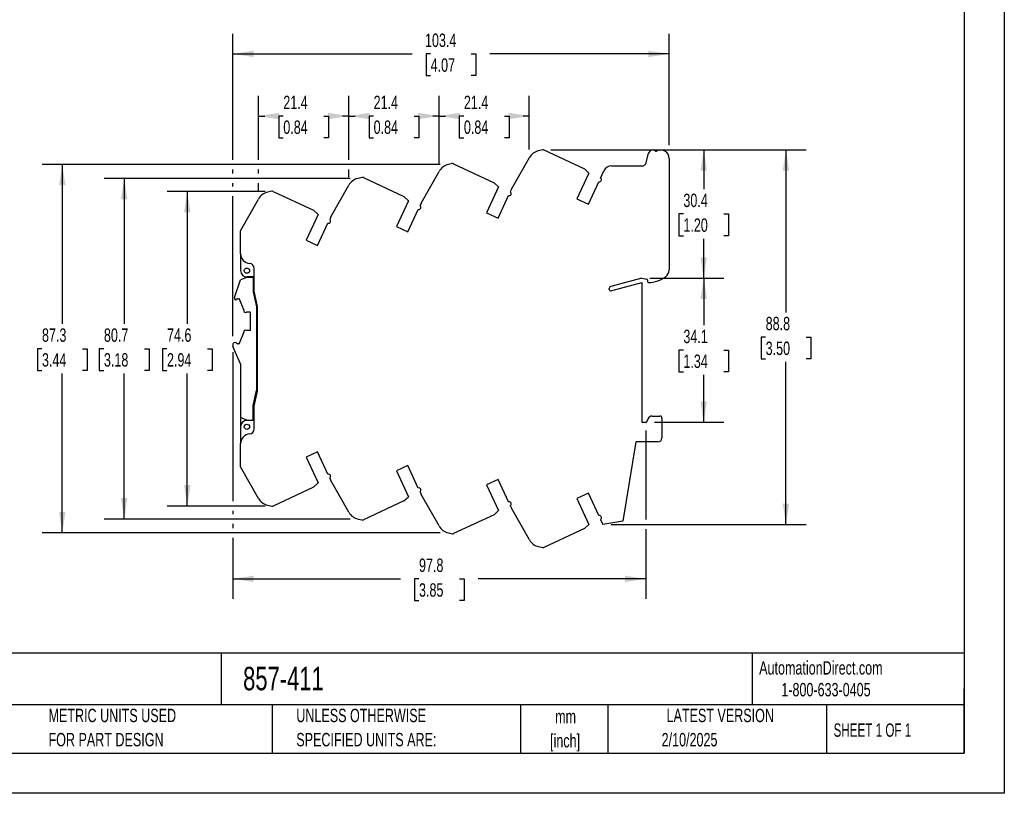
# Model space of a CAD drawing. Header units: millimetres. Extents: x 0 to 419, y 0 to 324.
# Tile 2 of 3: x 186 to 419, y 0 to 183. Entities that reach past the tile are written whole.
import ezdxf

# ---------------------------------------------------------------- set-up
doc = ezdxf.new("R2010")
doc.units = ezdxf.units.MM
doc.header["$LTSCALE"] = 1.5
doc.linetypes.add('CENTERX2', pattern=[20.32, 12.7, -2.54, 2.54, -2.54])
doc.layers.add('DIMENSIONS', color=140, linetype='Continuous', lineweight=25)
doc.layers.add('TEXT', color=140, linetype='Continuous', lineweight=25)
doc.styles.add('SLDTEXTSTYLE0', font='TXT', dxfattribs={"width": 0.7})
doc.styles.add('SLDTEXTSTYLE1', font='TXT', dxfattribs={"width": 0.65})
doc.dimstyles.new('SLDDIMSTYLE0', dxfattribs={"dimtxt": 3.237012, "dimasz": 4.953, "dimexe": 0, "dimexo": 0.0625, "dimgap": 0.809253, "dimtad": 0, "dimtih": 1, "dimtoh": 1, "dimrnd": 1e-09, "dimzin": 12, "dimdsep": 46, "dimtxsty": 'SLDTEXTSTYLE0', "dimsah": 1, "dimcen": 0.09, "dimadec": 0, "dimazin": 3, "dimtfac": 1, "dimtofl": 0, "dimtmove": 0, "dimatfit": 3, "dimfxl": 0, "dimfrac": 2, "dimtolj": 1, "dimtzin": 12, "dimarcsym": 0})

# ---------------------------------------------------------------- blocks, each defined once
blk = doc.blocks.new('SW_NOTE_0')
at = {"layer": 'TEXT', "color": 0, "linetype": 'CENTERX2', "lineweight": 18, "char_height": 2.6353, "attachment_point": 1, "style": 'SLDTEXTSTYLE0'}
for s, insert in [('WAGO SIGNAL CONDITIONER, ISOLATED, INPUT: 1-CHANNEL, CURRENT, OUTPUT: 1-CHANNEL, CURRENT, 24 VDC', (0, 3.4)), ('OPERATING VOLTAGE, 35mm DIN RAIL MOUNT', (0, -0.74))]:
    blk.add_mtext(s, dxfattribs=dict(at, insert=insert))
blk = doc.blocks.new('SW_NOTE_0_1')
at = {"layer": 'TEXT', "color": 0, "linetype": 'CENTERX2', "lineweight": 18, "char_height": 3.175, "attachment_point": 2, "style": 'SLDTEXTSTYLE0'}
for s, insert in [('mm', (4.27, 4.09)), ('[inch]', (4.14, -1.64))]:
    blk.add_mtext(s, dxfattribs=dict(at, insert=insert))
blk = doc.blocks.new('SW_NOTE_0_2')
at = {"layer": 'TEXT', "color": 0, "linetype": 'CENTERX2', "lineweight": 18, "char_height": 3.175, "attachment_point": 1, "style": 'SLDTEXTSTYLE0'}
for s, insert in [('UNLESS OTHERWISE', (0, 4.09)), ('SPECIFIED UNITS ARE:', (0, -1.64))]:
    blk.add_mtext(s, dxfattribs=dict(at, insert=insert))
blk = doc.blocks.new('SW_NOTE_0_6')
at = {"layer": 'TEXT', "color": 0, "linetype": 'CENTERX2', "lineweight": 18, "char_height": 3.175, "attachment_point": 1, "style": 'SLDTEXTSTYLE0'}
for s, insert in [('METRIC UNITS USED', (0, 4.09)), ('FOR PART DESIGN', (0, -1.64))]:
    blk.add_mtext(s, dxfattribs=dict(at, insert=insert))
blk = doc.blocks.new('_D_2')
at = {"layer": 'DIMENSIONS'}
for p, q in [((244, 142.64), (220.83, 142.64)), ((225.59, 142.64), (225.59, 111.23)), ((220.78, 105.36), (219.7, 105.36)), ((219.7, 105.36), (219.7, 100.21)), ((230.4, 105.36), (231.49, 105.36)), ((231.49, 105.36), (231.49, 100.21)), ((219.7, 100.21), (220.78, 100.21)), ((225.59, 68.07), (225.59, 99.49)), ((231.49, 100.21), (230.4, 100.21)), ((244, 68.07), (220.83, 68.07))]:
    blk.add_line(p, q, dxfattribs=at)
for points in [[(225.59, 142.64), (224.83, 137.68), (226.35, 137.68)], [(225.59, 68.07), (226.35, 73.03), (224.83, 73.03)]]:
    blk.add_solid(points, dxfattribs=at)
at = {"layer": 'DIMENSIONS', "char_height": 3.175, "attachment_point": 1, "style": 'SLDTEXTSTYLE0'}
for s, insert in [('74.6', (220.78, 110.17)), ('2.94', (220.78, 104.3))]:
    blk.add_mtext(s, dxfattribs=dict(at, insert=insert))
blk = doc.blocks.new('_D_3')
at = {"layer": 'DIMENSIONS'}
for p, q in [((264.13, 145.72), (205.89, 145.72)), ((210.65, 145.72), (210.65, 111.23)), ((205.84, 105.36), (204.75, 105.36)), ((204.75, 105.36), (204.75, 100.21)), ((215.46, 105.36), (216.55, 105.36)), ((216.55, 105.36), (216.55, 100.21)), ((204.75, 100.21), (205.84, 100.21)), ((210.65, 64.99), (210.65, 99.49)), ((216.55, 100.21), (215.46, 100.21)), ((264.13, 64.99), (205.89, 64.99))]:
    blk.add_line(p, q, dxfattribs=at)
for points in [[(210.65, 145.72), (209.89, 140.77), (211.41, 140.77)], [(210.65, 64.99), (211.41, 69.95), (209.89, 69.95)]]:
    blk.add_solid(points, dxfattribs=at)
at = {"layer": 'DIMENSIONS', "char_height": 3.175, "attachment_point": 1, "style": 'SLDTEXTSTYLE0'}
for s, insert in [('80.7', (205.84, 110.17)), ('3.18', (205.84, 104.3))]:
    blk.add_mtext(s, dxfattribs=dict(at, insert=insert))
blk = doc.blocks.new('_D_4')
at = {"layer": 'DIMENSIONS'}
for p, q in [((285.52, 148.99), (191.22, 148.99)), ((195.98, 148.99), (195.98, 111.23)), ((191.17, 105.36), (190.08, 105.36)), ((190.08, 105.36), (190.08, 100.21)), ((200.79, 105.36), (201.88, 105.36)), ((201.88, 105.36), (201.88, 100.21)), ((190.08, 100.21), (191.17, 100.21)), ((195.98, 61.72), (195.98, 99.49)), ((201.88, 100.21), (200.79, 100.21)), ((285.52, 61.72), (191.22, 61.72))]:
    blk.add_line(p, q, dxfattribs=at)
for points in [[(195.98, 148.99), (195.22, 144.04), (196.74, 144.04)], [(195.98, 61.72), (196.74, 66.68), (195.22, 66.68)]]:
    blk.add_solid(points, dxfattribs=at)
at = {"layer": 'DIMENSIONS', "char_height": 3.175, "attachment_point": 1, "style": 'SLDTEXTSTYLE0'}
for s, insert in [('87.3', (191.17, 110.17)), ('3.44', (191.17, 104.3))]:
    blk.add_mtext(s, dxfattribs=dict(at, insert=insert))
blk = doc.blocks.new('_D_5')
at = {"layer": 'DIMENSIONS'}
for p, q in [((311.71, 152.48), (372.15, 152.48)), ((367.39, 152.48), (367.39, 113.96)), ((362.58, 108.09), (361.5, 108.09)), ((361.5, 108.09), (361.5, 102.95)), ((372.2, 108.09), (373.29, 108.09)), ((373.29, 108.09), (373.29, 102.95)), ((361.5, 102.95), (362.58, 102.95)), ((373.29, 102.95), (372.2, 102.95)), ((367.39, 63.7), (367.39, 102.22)), ((325.95, 63.7), (372.15, 63.7))]:
    blk.add_line(p, q, dxfattribs=at)
for points in [[(367.39, 152.48), (366.63, 147.52), (368.15, 147.52)], [(367.39, 63.7), (368.15, 68.66), (366.63, 68.66)]]:
    blk.add_solid(points, dxfattribs=at)
at = {"layer": 'DIMENSIONS', "char_height": 3.175, "attachment_point": 1, "style": 'SLDTEXTSTYLE0'}
for s, insert in [('88.8', (362.58, 112.91)), ('3.50', (362.58, 107.04))]:
    blk.add_mtext(s, dxfattribs=dict(at, insert=insert))
blk = doc.blocks.new('_D_6')
at = {"layer": 'DIMENSIONS'}
for p, q in [((335.13, 122.09), (352.67, 122.09)), ((347.9, 122.09), (347.9, 110.9)), ((343.09, 105.03), (342.01, 105.03)), ((342.01, 105.03), (342.01, 99.89)), ((352.71, 105.03), (353.8, 105.03)), ((353.8, 105.03), (353.8, 99.89)), ((342.01, 99.89), (343.09, 99.89)), ((347.9, 87.97), (347.9, 99.16)), ((353.8, 99.89), (352.71, 99.89)), ((336.28, 87.97), (352.67, 87.97))]:
    blk.add_line(p, q, dxfattribs=at)
for points in [[(347.9, 122.09), (347.14, 117.14), (348.67, 117.14)], [(347.9, 87.97), (348.67, 92.92), (347.14, 92.92)]]:
    blk.add_solid(points, dxfattribs=at)
at = {"layer": 'DIMENSIONS', "char_height": 3.175, "attachment_point": 1, "style": 'SLDTEXTSTYLE0'}
for s, insert in [('34.1', (343.09, 109.85)), ('1.34', (343.09, 103.98))]:
    blk.add_mtext(s, dxfattribs=dict(at, insert=insert))
blk = doc.blocks.new('_D_7')
at = {"layer": 'DIMENSIONS'}
for p, q in [((311.71, 152.48), (352.67, 152.48)), ((347.9, 152.48), (347.9, 143.15)), ((343.09, 137.28), (342.01, 137.28)), ((342.01, 137.28), (342.01, 132.14)), ((352.71, 137.28), (353.8, 137.28)), ((353.8, 137.28), (353.8, 132.14)), ((342.01, 132.14), (343.09, 132.14)), ((347.9, 122.09), (347.9, 131.41)), ((353.8, 132.14), (352.71, 132.14)), ((335.13, 122.09), (352.67, 122.09))]:
    blk.add_line(p, q, dxfattribs=at)
for points in [[(347.9, 152.48), (347.14, 147.52), (348.67, 147.52)], [(347.9, 122.09), (348.67, 127.04), (347.14, 127.04)]]:
    blk.add_solid(points, dxfattribs=at)
at = {"layer": 'DIMENSIONS', "char_height": 3.175, "attachment_point": 1, "style": 'SLDTEXTSTYLE0'}
for s, insert in [('30.4', (343.09, 142.1)), ('1.20', (343.09, 136.23))]:
    blk.add_mtext(s, dxfattribs=dict(at, insert=insert))
blk = doc.blocks.new('_D_8')
at = {"layer": 'DIMENSIONS'}
for p, q in [((236.36, 150.13), (236.36, 179.97)), ((339.72, 153.62), (339.72, 179.97)), ((236.36, 175.21), (278.85, 175.21)), ((283.23, 175.21), (282.15, 175.21)), ((282.15, 175.21), (282.15, 170.07)), ((292.85, 175.21), (293.94, 175.21)), ((293.94, 175.21), (293.94, 170.07)), ((339.72, 175.21), (297.24, 175.21)), ((282.15, 170.07), (283.23, 170.07)), ((293.94, 170.07), (292.85, 170.07)), ((236.36, 146.86), (236.36, 147.85)), ((236.36, 143.78), (236.36, 144.58)), ((236.36, 108.33), (236.36, 141.49))]:
    blk.add_line(p, q, dxfattribs=at)
for points in [[(236.36, 175.21), (241.32, 174.45), (241.32, 175.97)], [(339.72, 175.21), (334.77, 175.97), (334.77, 174.45)]]:
    blk.add_solid(points, dxfattribs=at)
at = {"layer": 'DIMENSIONS', "char_height": 3.175, "attachment_point": 1, "style": 'SLDTEXTSTYLE0'}
for s, insert in [('103.4', (281.89, 180.03)), ('4.07', (283.23, 174.16))]:
    blk.add_mtext(s, dxfattribs=dict(at, insert=insert))
blk = doc.blocks.new('_D_9')
at = {"layer": 'DIMENSIONS'}
for p, q in [((263.83, 150.13), (263.83, 165.25)), ((285.22, 149.27), (285.22, 165.25)), ((263.83, 160.49), (265.33, 160.49)), ((269.72, 160.49), (268.63, 160.49)), ((268.63, 160.49), (268.63, 155.34)), ((279.34, 160.49), (280.42, 160.49)), ((280.42, 160.49), (280.42, 155.34)), ((285.22, 160.49), (283.72, 160.49)), ((268.63, 155.34), (269.72, 155.34)), ((280.42, 155.34), (279.34, 155.34)), ((263.83, 146), (263.83, 147.85))]:
    blk.add_line(p, q, dxfattribs=at)
for points in [[(263.83, 160.49), (268.79, 159.73), (268.79, 161.25)], [(285.22, 160.49), (280.27, 161.25), (280.27, 159.73)]]:
    blk.add_solid(points, dxfattribs=at)
at = {"layer": 'DIMENSIONS', "char_height": 3.175, "attachment_point": 1, "style": 'SLDTEXTSTYLE0'}
for s, insert in [('21.4', (269.72, 165.31)), ('0.84', (269.72, 159.44))]:
    blk.add_mtext(s, dxfattribs=dict(at, insert=insert))
blk = doc.blocks.new('_D_10')
at = {"layer": 'DIMENSIONS'}
for p, q in [((242.45, 150.13), (242.45, 165.25)), ((263.83, 150.13), (263.83, 165.25)), ((242.45, 160.49), (243.95, 160.49)), ((248.33, 160.49), (247.25, 160.49)), ((247.25, 160.49), (247.25, 155.34)), ((257.95, 160.49), (259.04, 160.49)), ((259.04, 160.49), (259.04, 155.34)), ((263.83, 160.49), (262.34, 160.49)), ((247.25, 155.34), (248.33, 155.34)), ((259.04, 155.34), (257.95, 155.34)), ((242.45, 146.86), (242.45, 147.85)), ((263.83, 146), (263.83, 147.85)), ((242.45, 142.73), (242.45, 144.58))]:
    blk.add_line(p, q, dxfattribs=at)
for points in [[(242.45, 160.49), (247.4, 159.73), (247.4, 161.25)], [(263.83, 160.49), (258.88, 161.25), (258.88, 159.73)]]:
    blk.add_solid(points, dxfattribs=at)
at = {"layer": 'DIMENSIONS', "char_height": 3.175, "attachment_point": 1, "style": 'SLDTEXTSTYLE0'}
for s, insert in [('21.4', (248.33, 165.31)), ('0.84', (248.33, 159.44))]:
    blk.add_mtext(s, dxfattribs=dict(at, insert=insert))
blk = doc.blocks.new('_D_11')
at = {"layer": 'DIMENSIONS'}
for p, q in [((285.22, 149.27), (285.22, 165.25)), ((306.6, 152.54), (306.6, 165.25)), ((285.22, 160.49), (286.72, 160.49)), ((291.1, 160.49), (290.02, 160.49)), ((290.02, 160.49), (290.02, 155.34)), ((300.72, 160.49), (301.81, 160.49)), ((301.81, 160.49), (301.81, 155.34)), ((306.6, 160.49), (305.11, 160.49)), ((290.02, 155.34), (291.1, 155.34)), ((301.81, 155.34), (300.72, 155.34))]:
    blk.add_line(p, q, dxfattribs=at)
for points in [[(285.22, 160.49), (290.17, 159.73), (290.17, 161.25)], [(306.6, 160.49), (301.65, 161.25), (301.65, 159.73)]]:
    blk.add_solid(points, dxfattribs=at)
at = {"layer": 'DIMENSIONS', "char_height": 3.175, "attachment_point": 1, "style": 'SLDTEXTSTYLE0'}
for s, insert in [('21.4', (291.1, 165.31)), ('0.84', (291.1, 159.44))]:
    blk.add_mtext(s, dxfattribs=dict(at, insert=insert))
blk = doc.blocks.new('_D_12')
at = {"layer": 'DIMENSIONS'}
for p, q in [((236.36, 104.52), (236.36, 69.22)), ((334.2, 85.95), (334.2, 64.85)), ((236.36, 66.93), (236.36, 66.14)), ((236.36, 63.85), (236.36, 62.87)), ((334.2, 62.56), (334.2, 46.06)), ((236.36, 60.58), (236.36, 46.06)), ((236.36, 50.83), (276.09, 50.83)), ((280.47, 50.83), (279.38, 50.83)), ((279.38, 50.83), (279.38, 45.68)), ((290.09, 50.83), (291.18, 50.83)), ((291.18, 50.83), (291.18, 45.68)), ((334.2, 50.83), (294.48, 50.83)), ((279.38, 45.68), (280.47, 45.68)), ((291.18, 45.68), (290.09, 45.68))]:
    blk.add_line(p, q, dxfattribs=at)
for points in [[(236.36, 50.83), (241.32, 50.06), (241.32, 51.59)], [(334.2, 50.83), (329.24, 51.59), (329.24, 50.06)]]:
    blk.add_solid(points, dxfattribs=at)
at = {"layer": 'DIMENSIONS', "char_height": 3.175, "attachment_point": 1, "style": 'SLDTEXTSTYLE0'}
for s, insert in [('97.8', (280.47, 55.64)), ('3.85', (280.47, 49.77))]:
    blk.add_mtext(s, dxfattribs=dict(at, insert=insert))

msp = doc.modelspace()

# ---------------------------------------------------------------- linework, layer by layer
at = {"color": 7, "linetype": 'Continuous'}
for p, q in [((419.104, 323.854), (419.104, 0.004)), ((419.104, 0.004), (0.004, 0.004))]:
    msp.add_line(p, q, dxfattribs=at)
for p, q in [((309.801, 152.477), (308.807, 152.259)), ((310.057, 152.448), (319.675, 147.964)), ((334.237, 149.397), (334.858, 151.715)), ((302.386, 143.142), (306.605, 150.631)), ((339.724, 150.456), (339.724, 124.057)), ((281.001, 139.872), (285.22, 147.361)), ((288.416, 149.207), (287.422, 148.989)), ((288.672, 149.178), (298.29, 144.694)), ((320.724, 146.977), (317.874, 140.865)), ((320.724, 146.977), (319.675, 147.964)), ((323.486, 145.803), (324.279, 147.501)), ((326.092, 148.656), (333.271, 148.656)), ((267.031, 145.937), (266.037, 145.719)), ((267.287, 145.908), (276.905, 141.424)), ((299.339, 143.707), (298.29, 144.694)), ((320.593, 139.597), (323.072, 144.914)), ((245.646, 142.667), (244.652, 142.449)), ((245.902, 142.638), (255.52, 138.154)), ((259.616, 136.602), (263.835, 144.091)), ((299.339, 143.707), (296.489, 137.595)), ((302.386, 143.142), (302.102, 142.534)), ((238.224, 133.32), (242.45, 140.821)), ((277.954, 140.437), (275.104, 134.325)), ((277.954, 140.437), (276.905, 141.424)), ((299.208, 136.327), (301.686, 141.643)), ((317.874, 140.865), (320.593, 139.597)), ((256.569, 137.167), (255.52, 138.154)), ((277.823, 133.057), (280.301, 138.373)), ((281.001, 139.872), (280.717, 139.264)), ((296.489, 137.595), (299.208, 136.327)), ((256.569, 137.167), (253.719, 131.055)), ((259.616, 136.602), (259.332, 135.994)), ((238.224, 127.85), (238.224, 133.32)), ((256.438, 129.787), (258.916, 135.103)), ((275.104, 134.325), (277.823, 133.057)), ((253.719, 131.055), (256.438, 129.787)), ((238.224, 127.85), (238.224, 123.856)), ((241.424, 119.002), (241.424, 124.363)), ((236.789, 117.475), (238.183, 121.67)), ((239.664, 122.263), (238.183, 121.67)), ((241.164, 122.263), (239.664, 122.263)), ((241.424, 122.356), (239.724, 122.356)), ((241.164, 122.263), (241.164, 118.863)), ((333.224, 122.091), (325.895, 120.127)), ((333.224, 122.091), (334.46, 121.862)), ((334.624, 121.665), (334.624, 121.256)), ((242.224, 115.393), (241.424, 119.002)), ((325.524, 119.384), (325.524, 119.644)), ((325.902, 119.094), (333.224, 121.056)), ((333.224, 121.056), (333.224, 88.056)), ((236.764, 117.317), (236.764, 117.218)), ((237.002, 116.925), (237.035, 116.917)), ((237.464, 117.213), (237.789, 117.213)), ((238.944, 114.563), (237.976, 117.085)), ((241.164, 118.863), (241.964, 115.254)), ((238.944, 114.563), (238.944, 114.423)), ((241.964, 115.254), (241.964, 95.471)), ((242.224, 95.319), (242.224, 115.393)), ((239.666, 114.063), (240.464, 114.063)), ((240.464, 114.063), (240.564, 113.963)), ((240.564, 109.763), (240.564, 113.963)), ((240.464, 109.663), (239.666, 109.663)), ((240.564, 109.763), (240.464, 109.663)), ((237.976, 106.641), (238.944, 109.163)), ((238.944, 109.302), (238.944, 109.163)), ((236.364, 106.423), (236.364, 106.063)), ((238.164, 101.763), (236.404, 105.866)), ((237.035, 106.809), (236.602, 106.717)), ((237.824, 106.516), (237.464, 106.513)), ((238.164, 101.763), (238.164, 89.063)), ((241.164, 91.863), (241.964, 95.471)), ((241.424, 91.71), (242.224, 95.319)), ((241.164, 88.463), (241.164, 91.863)), ((241.424, 86.348), (241.424, 91.71)), ((239.664, 88.463), (238.164, 89.063)), ((238.164, 89.063), (238.164, 85.363)), ((334.778, 88.828), (334.378, 87.971)), ((335.684, 89.406), (337.524, 89.406)), ((338.024, 88.906), (338.024, 84.256)), ((238.224, 86.856), (238.224, 82.861)), ((239.664, 88.463), (241.164, 88.463)), ((241.424, 88.356), (239.724, 88.356)), ((241.164, 88.463), (241.164, 88.356)), ((334.197, 87.856), (333.424, 87.856)), ((238.224, 85.363), (238.164, 85.363)), ((238.224, 77.392), (238.224, 82.861)), ((331.863, 83.256), (328.724, 64.456)), ((337.024, 83.256), (331.863, 83.256)), ((256.438, 80.925), (253.719, 79.657)), ((253.719, 79.657), (256.569, 73.545)), ((258.916, 75.609), (256.438, 80.925)), ((242.45, 69.891), (238.224, 77.392)), ((277.823, 77.655), (275.104, 76.387)), ((280.301, 72.339), (277.823, 77.655)), ((259.332, 74.718), (259.616, 74.11)), ((275.104, 76.387), (277.954, 70.275)), ((255.52, 72.558), (245.902, 68.074)), ((255.52, 72.558), (256.569, 73.545)), ((263.835, 66.621), (259.616, 74.11)), ((299.208, 74.385), (296.489, 73.117)), ((296.489, 73.117), (299.339, 67.005)), ((301.686, 69.069), (299.208, 74.385)), ((276.905, 69.288), (277.954, 70.275)), ((280.717, 71.448), (281.001, 70.84)), ((285.22, 63.351), (281.001, 70.84)), ((320.593, 71.115), (317.874, 69.847)), ((323.072, 65.798), (320.593, 71.115)), ((244.652, 68.263), (245.646, 68.045)), ((276.905, 69.288), (267.287, 64.804)), ((302.102, 68.178), (302.386, 67.57)), ((317.874, 69.847), (320.724, 63.735)), ((298.29, 66.018), (288.672, 61.534)), ((298.29, 66.018), (299.339, 67.005)), ((306.605, 60.081), (302.386, 67.57)), ((266.037, 64.993), (267.031, 64.775)), ((319.675, 62.748), (320.724, 63.735)), ((323.486, 64.909), (324.049, 63.703)), ((328.724, 64.456), (324.049, 63.703)), ((287.422, 61.723), (288.416, 61.505)), ((319.675, 62.748), (310.057, 58.264)), ((308.807, 58.453), (309.801, 58.235))]:
    msp.add_line(p, q)
for centre in [(239.724, 123.856), (239.724, 86.856)]:
    msp.add_circle(centre, 0.625)
for centre, radius, start, end in [((309.524, 148.986), 3.35, 102.35798, 150.60485), ((309.887, 152.086), 0.4, 64.80055, 102.35808), ((335.824, 151.457), 1, 48.6264, 165.00245), ((336.617, 152.357), 0.2, 228.68754, 299.98909), ((337.724, 150.456), 2, 0, 120.23183), ((333.271, 149.656), 1, 270, 345.00245), ((288.139, 145.716), 3.35, 102.35798, 150.60485), ((288.502, 148.816), 0.4, 64.80055, 102.35808), ((326.092, 146.656), 2, 90, 155.00748), ((266.754, 142.446), 3.35, 102.35798, 150.60485), ((267.117, 145.546), 0.4, 64.80055, 102.35808), ((323.19, 145.4), 0.5, 256.3123, 53.74569), ((245.369, 139.176), 3.35, 102.35798, 150.60346), ((245.732, 142.276), 0.4, 64.80055, 102.35808), ((301.812, 142.127), 0.5, 255.44905, 54.49604), ((280.427, 138.857), 0.5, 255.44905, 54.49604), ((259.042, 135.587), 0.5, 255.44905, 54.49604), ((240.524, 127.85), 2.3, 180, 265.08647), ((239.724, 123.856), 1.5, 180, 270), ((240.224, 124.363), 1.2, 360, 85.07605), ((337.724, 124.057), 2, 308.09739, 0), ((334.424, 121.665), 0.2, 0.00007, 79.50353), ((334.824, 127.756), 6.7, 269.99536, 308.09258), ((326.024, 119.644), 0.5, 105.00146, 179.99999), ((325.824, 119.384), 0.3, 180.00003, 285.00053), ((334.824, 121.256), 0.2, 180, 270), ((237.264, 117.319), 0.5, 161.80385, 180.21365), ((237.064, 117.218), 0.3, 179.99999, 258.07292), ((237.076, 117.113), 0.2, 258.09077, 345.61267), ((237.464, 117.013), 0.2, 89.99999, 165.52249), ((237.789, 117.013), 0.2, 80.06363, 90), ((237.789, 117.013), 0.2, 20.99789, 80.03871), ((239.395, 114.423), 0.451, 180.00001, 306.93344), ((239.395, 109.302), 0.451, 53.06656, 179.99999), ((236.664, 106.423), 0.3, 101.99535, 179.99999), ((236.864, 106.062), 0.5, 179.88102, 203.07423), ((237.076, 106.613), 0.2, 14.3874, 101.99532), ((237.464, 106.713), 0.2, 194.47742, 270.10048), ((237.789, 106.713), 0.2, 279.96129, 339.00211), ((335.684, 88.406), 1, 90, 155.00505), ((337.524, 88.906), 0.5, 0, 90), ((239.724, 86.856), 1.5, 90, 180), ((240.224, 86.348), 1.2, 274.92395, 0), ((333.424, 88.056), 0.2, 180, 270), ((334.197, 88.056), 0.2, 270.00012, 335.00509), ((240.524, 82.861), 2.3, 94.91353, 180), ((337.024, 84.256), 1, 270, 0), ((259.042, 75.125), 0.5, 305.50396, 104.55095), ((280.427, 71.855), 0.5, 305.50396, 104.55095), ((245.369, 71.535), 3.35, 209.39515, 257.64202), ((245.732, 68.436), 0.4, 257.64192, 295.19945), ((301.812, 68.585), 0.5, 305.50396, 104.55095), ((266.754, 68.265), 3.35, 209.39515, 257.64202), ((323.19, 65.312), 0.5, 306.25431, 103.6877), ((267.117, 65.166), 0.4, 257.64192, 295.19945), ((288.139, 64.995), 3.35, 209.39515, 257.64202), ((288.502, 61.896), 0.4, 257.64192, 295.19945), ((309.524, 61.725), 3.35, 209.39515, 257.64202), ((309.887, 58.626), 0.4, 257.64192, 295.19945)]:
    msp.add_arc(centre, radius, start, end)
at = {"layer": 'TEXT'}
for p, q in [((409.575, 314.325), (409.575, 9.525)), ((409.575, 33.189), (9.525, 33.189)), ((233.638, 33.189), (233.638, 20.955)), ((359.363, 33.189), (359.363, 20.955)), ((409.575, 9.525), (409.575, 24.765)), ((409.575, 20.955), (9.525, 20.955)), ((245.67, 20.955), (245.67, 9.525)), ((304.536, 20.955), (304.536, 9.525)), ((325.218, 20.955), (325.218, 9.525)), ((377.023, 20.955), (377.023, 9.525)), ((9.525, 9.525), (409.575, 9.525))]:
    msp.add_line(p, q, dxfattribs=at)

# ---------------------------------------------------------------- block references
at = {"layer": 'TEXT', "linetype": 'CENTERX2', "lineweight": 18}
for name, p in [('SW_NOTE_0', (12.18, 27.459)), ('SW_NOTE_0_6', (192.718, 15.953)), ('SW_NOTE_0_2', (251.412, 15.953)), ('SW_NOTE_0_1', (310.929, 15.701))]:
    msp.add_blockref(name, p, dxfattribs=at)

# ---------------------------------------------------------------- texts
for s, insert, char_height, attachment_point, style in [('AutomationDirect.com', (361.042, 31.315), 3.175, 1, 'SLDTEXTSTYLE0'), ('857-411', (238.812, 29.976), 5.5562, 1, 'SLDTEXTSTYLE0'), ('1-800-633-0405', (366.287, 26.156), 3.175, 1, 'SLDTEXTSTYLE0'), ('LATEST VERSION', (351.828, 20.046), 3.175, 2, 'SLDTEXTSTYLE0'), ('SHEET 1 OF 1', (378.662, 16.577), 3.175, 1, 'SLDTEXTSTYLE1'), ('2/10/2025', (344.552, 14.299), 3.175, 2, 'SLDTEXTSTYLE0')]:
    msp.add_mtext(s, dxfattribs=dict(at, insert=insert, char_height=char_height, attachment_point=attachment_point, style=style))

# ---------------------------------------------------------------- dimensions: what is measured, and where the dimension line sits
at = {"layer": 'DIMENSIONS'}
for base, p1, p2, picture, middle in [((236.364, 175.212), (339.724, 150.456), (236.364, 106.423), '_D_8', (288.044, 175.212)), ((242.4499, 160.4893), (263.8348, 144.0907), (242.4499, 140.8208), '_D_10', (253.1423, 160.4893)), ((263.834828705, 160.489330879), (285.219828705, 147.360749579), (263.834828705, 144.090749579), '_D_9', (274.527328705, 160.489330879)), ((306.604828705, 160.489330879), (285.219828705, 147.360749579), (306.604828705, 150.630749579), '_D_11', (295.912328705, 160.489330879)), ((334.197, 50.827), (236.364, 106.423), (334.197, 87.856), '_D_12', (285.28, 50.827))]:
    dim = msp.add_linear_dim(base=base, p1=p1, p2=p2, dimstyle='SLDDIMSTYLE0', dxfattribs=at)
    dim.commit()
    dim.dimension.update_dxf_attribs({"geometry": picture, "text_midpoint": middle, "dimtype": 160})
for base, p1, p2, picture, middle in [((367.392, 63.703), (309.801, 152.477), (324.049, 63.703), '_D_5', (367.392, 108.09)), ((347.904, 152.477), (333.224, 122.091), (309.801, 152.477), '_D_7', (347.904, 137.284)), ((195.98, 61.723), (287.422, 148.989), (287.422, 61.723), '_D_4', (195.98, 105.356)), ((210.649, 145.719), (266.037, 64.993), (266.037, 145.719), '_D_3', (210.649, 105.356)), ((225.592, 68.074), (245.902, 142.638), (245.902, 68.074), '_D_2', (225.592, 105.356)), ((347.904, 122.091), (334.378, 87.971), (333.224, 122.091), '_D_6', (347.904, 105.031))]:
    dim = msp.add_linear_dim(base=base, p1=p1, p2=p2, angle=90, dimstyle='SLDDIMSTYLE0', dxfattribs=at)
    dim.commit()
    dim.dimension.update_dxf_attribs({"geometry": picture, "text_midpoint": middle, "dimtype": 160})

doc.saveas('drawing.dxf')
